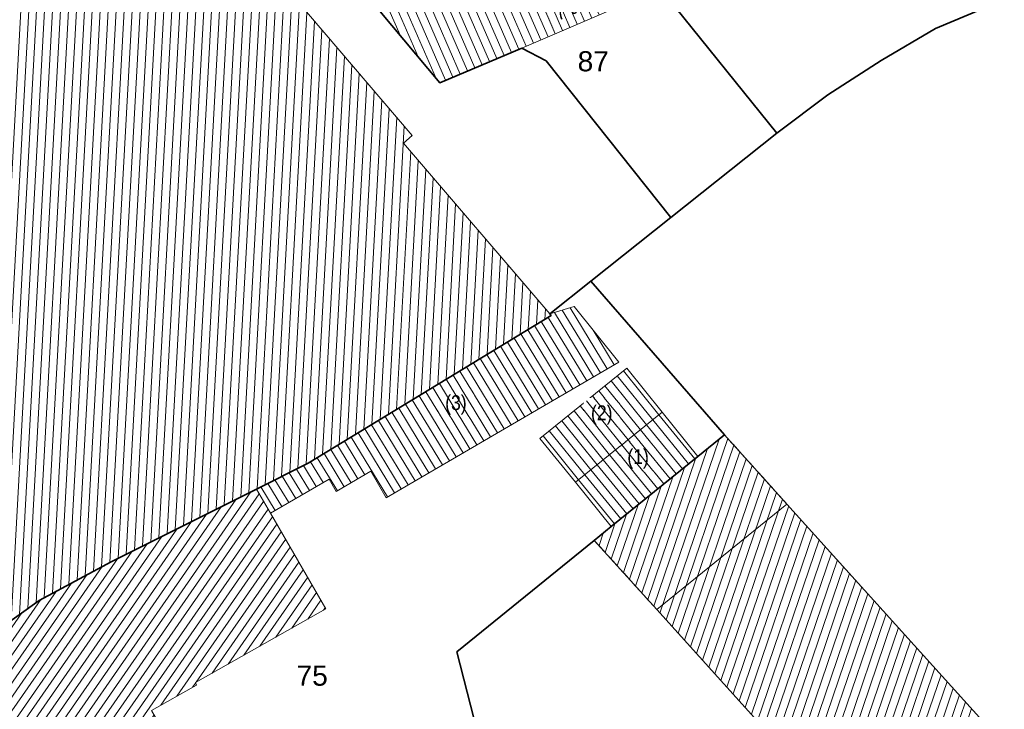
# Model space of a CAD drawing. Header units: metres. Extents: x 32365810 to 32367010, y 5620411 to 5622366.
# Tile 123 of 198: x 32366133 to 32366180, y 5622111 to 5622144. Entities that reach past the tile are written whole.
import ezdxf

# ---------------------------------------------------------------- set-up
doc = ezdxf.new("R2010")
doc.units = ezdxf.units.M
for name, pattern in [('1600.1047', [0]), ('1600.2028', [0]), ('1600.2305', [0.75, 0.5, 0, 0, -0.25]), ('1600.2505', [0]), ('1600.2507', [0])]:
    doc.linetypes.add(name, pattern=pattern)
doc.layers.get('0').update_dxf_attribs({"color": 1, "linetype": 'CONTINUOUS'})
for name, color, linetype in [('Ebene 32', 7, 'CONTINUOUS'), ('Flurstücke_Grenzpunkte', 11, 'CONTINUOUS'), ('Gebäude', 31, 'CONTINUOUS'), ('Lagebezeichnungen', 12, 'CONTINUOUS'), ('Siedlungsflächen - Bauwerke u. Einrichtungen', 51, 'CONTINUOUS')]:
    doc.layers.add(name, color=color, linetype=linetype)
doc.styles.add('Flurstücksnummer - K 10 700', font='Arial.ttf')
doc.styles.add('Hausnummern NRW', font='Arial.ttf', dxfattribs={"width": 0.85})

# ---------------------------------------------------------------- blocks, each defined once
blk = doc.blocks.new('O41')
at = {"layer": 'Gebäude', "color": 7, "linetype": '1600.2507', "lineweight": 18}
for p, q in [((32366166.713, 5622123.977), (32366165.461, 5622122.963)), ((32366169.661, 5622120.712), (32366166.713, 5622123.977)), ((32366165.461, 5622122.963), (32366161.366, 5622119.646)), ((32366163.511, 5622115.738), (32366169.661, 5622120.712)), ((32366161.366, 5622119.646), (32366160.565, 5622118.998)), ((32366160.565, 5622118.998), (32366163.511, 5622115.738))]:
    blk.add_line(p, q, dxfattribs=at)
blk = doc.blocks.new('O476')
at = {"layer": 'Gebäude', "color": 7, "linetype": '1600.2305', "lineweight": 18}
for p, q in [((32366165.461, 5622122.963), (32366166.713, 5622123.977)), ((32366166.713, 5622123.977), (32366169.661, 5622120.712))]:
    blk.add_line(p, q, dxfattribs=at)
blk = doc.blocks.new('O500')
at = {"layer": 'Gebäude', "color": 7, "linetype": '1600.2305', "lineweight": 18}
for p, q in [((32366160.565, 5622118.998), (32366161.366, 5622119.646)), ((32366163.511, 5622115.738), (32366160.565, 5622118.998))]:
    blk.add_line(p, q, dxfattribs=at)
blk = doc.blocks.new('O1014')
at = {"layer": 'Flurstücke_Grenzpunkte', "color": 7, "linetype": '1600.2028', "lineweight": 35}
for p, q in [((32366187.573, 5622147.736), (32366176.669, 5622143.155)), ((32366176.669, 5622143.155), (32366174.102, 5622141.639)), ((32366174.102, 5622141.639), (32366171.588, 5622140.028)), ((32366171.588, 5622140.028), (32366169.189, 5622138.216)), ((32366169.189, 5622138.216), (32366164.186, 5622134.236)), ((32366164.186, 5622134.236), (32366160.403, 5622131.227)), ((32366160.403, 5622131.227), (32366166.713, 5622123.977)), ((32366166.713, 5622123.977), (32366165.461, 5622122.963)), ((32366165.461, 5622122.963), (32366161.366, 5622119.646)), ((32366161.366, 5622119.646), (32366160.565, 5622118.998)), ((32366160.565, 5622118.998), (32366154.074, 5622113.742)), ((32366154.074, 5622113.742), (32366155.543, 5622108.005))]:
    blk.add_line(p, q, dxfattribs=at)
blk = doc.blocks.new('O1039')
at = {"layer": 'Flurstücke_Grenzpunkte', "color": 7, "linetype": '1600.2028', "lineweight": 35}
for p, q in [((32366187.573, 5622147.736), (32366176.669, 5622143.155)), ((32366163.815, 5622144.891), (32366169.189, 5622138.216)), ((32366176.669, 5622143.155), (32366174.102, 5622141.639)), ((32366174.102, 5622141.639), (32366171.588, 5622140.028)), ((32366171.588, 5622140.028), (32366169.189, 5622138.216))]:
    blk.add_line(p, q, dxfattribs=at)
blk = doc.blocks.new('O1226')
at = {"layer": 'Flurstücke_Grenzpunkte', "color": 7, "linetype": '1600.2028', "lineweight": 35}
for p, q in [((32366153.269, 5622140.597), (32366148.39, 5622146.438)), ((32366157.138, 5622142.232), (32366153.269, 5622140.597)), ((32366158.296, 5622141.627), (32366157.138, 5622142.232)), ((32366164.186, 5622134.236), (32366158.296, 5622141.627)), ((32366164.186, 5622134.236), (32366160.403, 5622131.227)), ((32366158.464, 5622129.684), (32366160.403, 5622131.227)), ((32366147.064, 5622122.642), (32366158.529, 5622129.608)), ((32366158.529, 5622129.608), (32366158.464, 5622129.684)), ((32366144.617, 5622121.416), (32366147.064, 5622122.642)), ((32366137.765, 5622117.986), (32366144.617, 5622121.416)), ((32366134.363, 5622116.166), (32366137.765, 5622117.986)), ((32366122.833, 5622107.919), (32366134.363, 5622116.166))]:
    blk.add_line(p, q, dxfattribs=at)
blk = doc.blocks.new('O1550')
at = {"layer": 'Flurstücke_Grenzpunkte', "color": 7, "linetype": '1600.2028', "lineweight": 35}
for p, q in [((32366148.39, 5622146.438), (32366158.777, 5622150.946)), ((32366158.777, 5622150.946), (32366161.622, 5622144.482)), ((32366153.269, 5622140.597), (32366148.39, 5622146.438)), ((32366162.255, 5622144.211), (32366163.815, 5622144.891)), ((32366163.815, 5622144.891), (32366169.189, 5622138.216)), ((32366161.622, 5622144.482), (32366162.016, 5622144.313)), ((32366162.016, 5622144.313), (32366162.255, 5622144.211)), ((32366157.138, 5622142.232), (32366153.269, 5622140.597)), ((32366158.296, 5622141.627), (32366157.138, 5622142.232)), ((32366164.186, 5622134.236), (32366158.296, 5622141.627)), ((32366169.189, 5622138.216), (32366164.186, 5622134.236))]:
    blk.add_line(p, q, dxfattribs=at)
at = {"layer": 'Flurstücke_Grenzpunkte', "color": 7, "lineweight": 18, "insert": (32366160.517, 5622141.12), "char_height": 0.95, "attachment_point": 8, "line_spacing_factor": 0.69, "style": 'Flurstücksnummer - K 10 700', "bg_fill": 2}
blk.add_mtext('87', dxfattribs=at)
blk = doc.blocks.new('O1888')
at = {"layer": 'Flurstücke_Grenzpunkte', "color": 7, "linetype": '1600.2028', "lineweight": 35}
for p, q in [((32366158.464, 5622129.684), (32366160.403, 5622131.227)), ((32366160.403, 5622131.227), (32366166.713, 5622123.977)), ((32366147.064, 5622122.642), (32366158.529, 5622129.608)), ((32366158.529, 5622129.608), (32366158.464, 5622129.684)), ((32366166.713, 5622123.977), (32366165.461, 5622122.963)), ((32366165.461, 5622122.963), (32366161.366, 5622119.646)), ((32366144.617, 5622121.416), (32366147.064, 5622122.642)), ((32366137.765, 5622117.986), (32366144.617, 5622121.416)), ((32366161.366, 5622119.646), (32366160.565, 5622118.998)), ((32366160.565, 5622118.998), (32366154.074, 5622113.742)), ((32366134.363, 5622116.166), (32366137.765, 5622117.986)), ((32366122.833, 5622107.919), (32366134.363, 5622116.166)), ((32366154.074, 5622113.742), (32366155.543, 5622108.005)), ((32366122.833, 5622107.919), (32366126.349, 5622102.108)), ((32366155.543, 5622108.005), (32366143.064, 5622105.114)), ((32366141.966, 5622104.916), (32366126.349, 5622102.108)), ((32366143.064, 5622105.114), (32366141.966, 5622104.916))]:
    blk.add_line(p, q, dxfattribs=at)
at = {"layer": 'Flurstücke_Grenzpunkte', "color": 7, "lineweight": 18, "insert": (32366147.246, 5622112.125), "char_height": 0.95, "attachment_point": 8, "line_spacing_factor": 0.69, "style": 'Flurstücksnummer - K 10 700', "bg_fill": 2}
blk.add_mtext('75', dxfattribs=at)
blk = doc.blocks.new('O2055')
at = {"layer": 'Gebäude', "color": 7, "linetype": '1600.2505', "lineweight": 18}
for p, q in [((32366163.768, 5622125.054), (32366159.672, 5622121.737)), ((32366165.461, 5622122.963), (32366163.768, 5622125.054)), ((32366161.366, 5622119.646), (32366165.461, 5622122.963)), ((32366159.672, 5622121.737), (32366161.366, 5622119.646))]:
    blk.add_line(p, q, dxfattribs=at)
at = {"layer": 'Ebene 32', "color": 7, "lineweight": 18, "insert": (32366162.634, 5622122.387), "char_height": 0.7, "attachment_point": 8, "line_spacing_factor": 0.69, "style": 'Hausnummern NRW', "bg_fill": 2}
blk.add_mtext('(1)', dxfattribs=at)
blk = doc.blocks.new('O2545')
at = {"layer": 'Gebäude', "color": 7, "linetype": '1600.2505', "lineweight": 18}
for p, q in [((32366166.713, 5622123.977), (32366165.461, 5622122.963)), ((32366169.661, 5622120.712), (32366166.713, 5622123.977)), ((32366161.366, 5622119.646), (32366165.461, 5622122.963)), ((32366182.136, 5622106.9), (32366169.661, 5622120.712)), ((32366161.366, 5622119.646), (32366160.565, 5622118.998)), ((32366160.565, 5622118.998), (32366163.511, 5622115.738)), ((32366163.511, 5622115.738), (32366173.235, 5622104.981))]:
    blk.add_line(p, q, dxfattribs=at)
blk = doc.blocks.new('O2635')
at = {"layer": 'Gebäude', "color": 7, "linetype": '1600.2505', "lineweight": 18}
for p, q in [((32366151.975, 5622138.104), (32366136.428, 5622156.273)), ((32366151.556, 5622137.746), (32366151.975, 5622138.104)), ((32366158.464, 5622129.684), (32366151.556, 5622137.746)), ((32366147.064, 5622122.642), (32366158.529, 5622129.608)), ((32366158.529, 5622129.608), (32366158.464, 5622129.684)), ((32366144.617, 5622121.416), (32366147.064, 5622122.642)), ((32366137.765, 5622117.986), (32366144.617, 5622121.416)), ((32366134.363, 5622116.166), (32366137.765, 5622117.986)), ((32366122.833, 5622107.919), (32366134.363, 5622116.166))]:
    blk.add_line(p, q, dxfattribs=at)
blk = doc.blocks.new('O2639')
at = {"layer": 'Gebäude', "color": 7, "linetype": '1600.2505', "lineweight": 18}
for p, q in [((32366162.094, 5622127.122), (32366157.998, 5622123.805)), ((32366163.768, 5622125.054), (32366162.094, 5622127.122)), ((32366163.768, 5622125.054), (32366159.672, 5622121.737)), ((32366157.998, 5622123.805), (32366159.672, 5622121.737))]:
    blk.add_line(p, q, dxfattribs=at)
at = {"layer": 'Ebene 32', "color": 7, "lineweight": 18, "insert": (32366160.917, 5622124.458), "char_height": 0.7, "attachment_point": 8, "line_spacing_factor": 0.69, "style": 'Hausnummern NRW', "bg_fill": 2}
blk.add_mtext('(2)', dxfattribs=at)
blk = doc.blocks.new('O2675')
at = {"layer": 'Gebäude', "color": 7, "linetype": '1600.2505', "lineweight": 18}
for p, q in [((32366148.39, 5622146.438), (32366158.777, 5622150.946)), ((32366158.777, 5622150.946), (32366161.622, 5622144.482)), ((32366148.39, 5622146.438), (32366153.269, 5622140.597)), ((32366161.622, 5622144.482), (32366162.016, 5622144.313)), ((32366157.138, 5622142.232), (32366162.016, 5622144.313)), ((32366153.269, 5622140.597), (32366157.138, 5622142.232))]:
    blk.add_line(p, q, dxfattribs=at)
at = {"layer": 'Lagebezeichnungen', "color": 7, "lineweight": 18, "insert": (32366159.398, 5622143.731), "char_height": 0.7, "attachment_point": 8, "rotation": 23.1007, "line_spacing_factor": 0.69, "style": 'Hausnummern NRW', "bg_fill": 2}
blk.add_mtext('7 a', dxfattribs=at)
blk = doc.blocks.new('O2832')
at = {"layer": 'Gebäude', "color": 7, "linetype": '1600.2505', "lineweight": 18}
for p, q in [((32366159.608, 5622130.035), (32366158.464, 5622129.684)), ((32366161.72, 5622127.403), (32366159.608, 5622130.035)), ((32366147.064, 5622122.642), (32366158.529, 5622129.608)), ((32366158.529, 5622129.608), (32366158.464, 5622129.684)), ((32366150.739, 5622121.01), (32366161.72, 5622127.403)), ((32366144.617, 5622121.416), (32366147.064, 5622122.642)), ((32366148.38, 5622121.31), (32366150.012, 5622122.259)), ((32366150.012, 5622122.259), (32366150.739, 5622121.01)), ((32366145.278, 5622120.276), (32366148.045, 5622121.885)), ((32366148.045, 5622121.885), (32366148.38, 5622121.31)), ((32366144.617, 5622121.416), (32366145.278, 5622120.276))]:
    blk.add_line(p, q, dxfattribs=at)
at = {"layer": 'Ebene 32', "color": 7, "lineweight": 18, "insert": (32366154.033, 5622124.937), "char_height": 0.7, "attachment_point": 8, "line_spacing_factor": 0.69, "style": 'Hausnummern NRW', "bg_fill": 2}
blk.add_mtext('(3)', dxfattribs=at)
blk = doc.blocks.new('O2835')
at = {"layer": 'Gebäude', "color": 7, "linetype": '1600.2505', "lineweight": 18}
for p, q in [((32366137.765, 5622117.986), (32366144.617, 5622121.416)), ((32366144.617, 5622121.416), (32366145.278, 5622120.276)), ((32366147.898, 5622115.769), (32366145.278, 5622120.276)), ((32366134.363, 5622116.166), (32366137.765, 5622117.986)), ((32366122.833, 5622107.919), (32366134.363, 5622116.166)), ((32366141.732, 5622112.288), (32366147.898, 5622115.769)), ((32366141.781, 5622112.168), (32366141.732, 5622112.288)), ((32366139.667, 5622110.973), (32366141.781, 5622112.168)), ((32366143.064, 5622105.114), (32366139.667, 5622110.973)), ((32366122.833, 5622107.919), (32366126.349, 5622102.108)), ((32366126.349, 5622102.108), (32366141.966, 5622104.916)), ((32366143.064, 5622105.114), (32366141.966, 5622104.916))]:
    blk.add_line(p, q, dxfattribs=at)
at = {"layer": 'Lagebezeichnungen', "color": 7, "lineweight": 18, "insert": (32366125.204, 5622104.895), "char_height": 0.7, "attachment_point": 8, "rotation": 301.16, "line_spacing_factor": 0.69, "style": 'Hausnummern NRW', "bg_fill": 2}
blk.add_mtext('6', dxfattribs=at)
blk = doc.blocks.new('*X1045')
at = {"color": 253, "linetype": '1600.1047', "lineweight": 18, "true_color": 0xb2b2b2}
for p, q in [((32366165.307482, 5622122.838649), (32366163.614265, 5622124.929503)), ((32366164.724688, 5622122.366578), (32366163.031414, 5622124.457502)), ((32366165.016085, 5622122.602613), (32366163.32284, 5622124.693503)), ((32366164.141893, 5622121.894507), (32366162.448563, 5622123.985501)), ((32366164.43329, 5622122.130543), (32366162.739989, 5622124.221502)), ((32366163.559099, 5622121.422437), (32366161.865713, 5622123.5135)), ((32366163.850496, 5622121.658472), (32366162.157138, 5622123.749501)), ((32366162.976304, 5622120.950366), (32366161.282862, 5622123.041499)), ((32366163.267702, 5622121.186401), (32366161.574287, 5622123.2775)), ((32366162.39351, 5622120.478296), (32366160.700011, 5622122.569498)), ((32366162.684907, 5622120.714331), (32366160.991436, 5622122.805499)), ((32366161.810715, 5622120.006225), (32366160.11716, 5622122.097497)), ((32366162.102113, 5622120.24226), (32366160.408586, 5622122.333498)), ((32366161.519318, 5622119.77019), (32366159.825735, 5622121.861497))]:
    blk.add_line(p, q, dxfattribs=at)
blk = doc.blocks.new('*X1198')
at = {"color": 253, "linetype": '1600.1047', "lineweight": 18, "true_color": 0xb2b2b2}
for p, q in [((32366163.665408, 5622115.567189), (32366166.460482, 5622123.772484)), ((32366163.953142, 5622115.248889), (32366166.867878, 5622123.805468)), ((32366164.240875, 5622114.930589), (32366167.155519, 5622123.486897)), ((32366163.377686, 5622115.885523), (32366165.913384, 5622123.329388)), ((32366164.528608, 5622114.612289), (32366167.44316, 5622123.168326)), ((32366163.089978, 5622116.203897), (32366165.366282, 5622122.886277)), ((32366164.816342, 5622114.293989), (32366167.730801, 5622122.849755)), ((32366165.104075, 5622113.975689), (32366168.018442, 5622122.531183)), ((32366162.80227, 5622116.522271), (32366164.819156, 5622122.443099)), ((32366165.391809, 5622113.657389), (32366168.306083, 5622122.212612)), ((32366162.514561, 5622116.840644), (32366164.272031, 5622121.99992)), ((32366165.679542, 5622113.339089), (32366168.593724, 5622121.894041)), ((32366165.967276, 5622113.020789), (32366168.881365, 5622121.57547)), ((32366161.939145, 5622117.477392), (32366163.17778, 5622121.113564)), ((32366162.226853, 5622117.159018), (32366163.724905, 5622121.556742)), ((32366166.255009, 5622112.702489), (32366169.169006, 5622121.256898)), ((32366161.651436, 5622117.795766), (32366162.630654, 5622120.670385)), ((32366166.542743, 5622112.384189), (32366169.456647, 5622120.938327)), ((32366161.363728, 5622118.114139), (32366162.083529, 5622120.227207)), ((32366166.830476, 5622112.065889), (32366169.744295, 5622120.619777)), ((32366167.11821, 5622111.747589), (32366170.031962, 5622120.301281)), ((32366161.07602, 5622118.432513), (32366161.536403, 5622119.784029)), ((32366167.405943, 5622111.429289), (32366170.319628, 5622119.982784)), ((32366160.788311, 5622118.750887), (32366160.989459, 5622119.341383)), ((32366167.693677, 5622111.110989), (32366170.607295, 5622119.664287)), ((32366167.98141, 5622110.792689), (32366170.894961, 5622119.34579)), ((32366168.269144, 5622110.474389), (32366171.182627, 5622119.027293)), ((32366168.556877, 5622110.156089), (32366171.470294, 5622118.708796)), ((32366168.844611, 5622109.837789), (32366171.75796, 5622118.390299)), ((32366169.132344, 5622109.519489), (32366172.045627, 5622118.071802)), ((32366169.420077, 5622109.201189), (32366172.333293, 5622117.753306)), ((32366169.707811, 5622108.882889), (32366172.62096, 5622117.434809)), ((32366169.995544, 5622108.564589), (32366172.908626, 5622117.116312)), ((32366170.283278, 5622108.246289), (32366173.196292, 5622116.797815)), ((32366170.571011, 5622107.927989), (32366173.483959, 5622116.479318)), ((32366170.858745, 5622107.60969), (32366173.771625, 5622116.160821)), ((32366171.146478, 5622107.29139), (32366174.059292, 5622115.842324)), ((32366171.434212, 5622106.97309), (32366174.346958, 5622115.523828)), ((32366171.721945, 5622106.65479), (32366174.634624, 5622115.205331)), ((32366172.009679, 5622106.33649), (32366174.922291, 5622114.886834)), ((32366172.297412, 5622106.01819), (32366175.209957, 5622114.568337)), ((32366172.585146, 5622105.69989), (32366175.497624, 5622114.24984)), ((32366172.872879, 5622105.38159), (32366175.78529, 5622113.931343)), ((32366165.084339, 5622080.19138), (32366176.360623, 5622113.29435)), ((32366173.160613, 5622105.06329), (32366176.072956, 5622113.612846)), ((32366165.614707, 5622080.585363), (32366176.648289, 5622112.975853)), ((32366166.145074, 5622080.979346), (32366176.935956, 5622112.657356)), ((32366166.675442, 5622081.373329), (32366177.223622, 5622112.338859)), ((32366167.205809, 5622081.767312), (32366177.511288, 5622112.020362)), ((32366167.736176, 5622082.161295), (32366177.798955, 5622111.701865)), ((32366168.266544, 5622082.555278), (32366178.086621, 5622111.383368)), ((32366168.796911, 5622082.949261), (32366178.374288, 5622111.064871))]:
    blk.add_line(p, q, dxfattribs=at)
blk = doc.blocks.new('*X1224')
at = {"color": 253, "linetype": '1600.1047', "lineweight": 18, "true_color": 0xb2b2b2}
for p, q in [((32366133.819293, 5622115.777106), (32366136.026162, 5622156.095752)), ((32366134.210157, 5622116.056677), (32366136.411015, 5622156.265508)), ((32366132.646702, 5622114.938393), (32366134.871603, 5622155.586484)), ((32366133.037566, 5622115.217964), (32366135.256456, 5622155.75624)), ((32366133.428429, 5622115.497535), (32366135.641309, 5622155.925996)), ((32366134.598601, 5622116.292042), (32366136.765404, 5622155.878693)), ((32366131.864974, 5622114.379251), (32366134.101897, 5622155.246972)), ((32366132.255838, 5622114.658822), (32366134.48675, 5622155.416728)), ((32366134.985492, 5622116.49902), (32366137.118386, 5622155.46618)), ((32366135.372382, 5622116.705999), (32366137.471368, 5622155.053668)), ((32366135.759273, 5622116.912977), (32366137.824351, 5622154.641155)), ((32366136.146163, 5622117.119956), (32366138.177333, 5622154.228642)), ((32366136.533053, 5622117.326934), (32366138.530315, 5622153.81613)), ((32366136.919944, 5622117.533912), (32366138.883297, 5622153.403617)), ((32366137.306834, 5622117.740891), (32366139.236279, 5622152.991105)), ((32366137.693725, 5622117.947869), (32366139.589261, 5622152.578592)), ((32366138.080004, 5622118.143686), (32366139.942244, 5622152.16608)), ((32366138.466146, 5622118.336982), (32366140.295226, 5622151.753567)), ((32366138.852287, 5622118.530278), (32366140.648208, 5622151.341054)), ((32366139.238429, 5622118.723575), (32366141.00119, 5622150.928542)), ((32366139.62457, 5622118.916871), (32366141.354172, 5622150.516029)), ((32366140.010712, 5622119.110167), (32366141.707154, 5622150.103517)), ((32366140.396853, 5622119.303463), (32366142.060137, 5622149.691004)), ((32366140.782995, 5622119.496759), (32366142.413119, 5622149.278492)), ((32366141.169137, 5622119.690055), (32366142.766101, 5622148.865979)), ((32366141.555278, 5622119.883352), (32366143.119083, 5622148.453466)), ((32366141.94142, 5622120.076648), (32366143.472065, 5622148.040954)), ((32366142.327561, 5622120.269944), (32366143.825047, 5622147.628441)), ((32366142.713703, 5622120.46324), (32366144.17803, 5622147.215929)), ((32366143.099844, 5622120.656536), (32366144.531012, 5622146.803416)), ((32366143.485986, 5622120.849833), (32366144.883994, 5622146.390903)), ((32366143.872127, 5622121.043129), (32366145.236976, 5622145.978391)), ((32366144.258269, 5622121.236425), (32366145.589958, 5622145.565878)), ((32366144.644411, 5622121.429733), (32366145.94294, 5622145.153366)), ((32366145.030562, 5622121.623204), (32366146.295923, 5622144.740853)), ((32366145.416713, 5622121.816674), (32366146.648905, 5622144.328341)), ((32366145.802864, 5622122.010144), (32366147.001887, 5622143.915828)), ((32366146.189015, 5622122.203614), (32366147.354869, 5622143.503315)), ((32366146.575166, 5622122.397084), (32366147.707851, 5622143.090803)), ((32366146.961317, 5622122.590554), (32366148.060833, 5622142.67829)), ((32366147.349179, 5622122.815271), (32366148.413816, 5622142.265778)), ((32366147.73766, 5622123.051308), (32366148.766798, 5622141.853265)), ((32366148.126141, 5622123.287344), (32366149.11978, 5622141.440753)), ((32366148.514621, 5622123.523381), (32366149.472762, 5622141.02824)), ((32366148.903102, 5622123.759417), (32366149.825744, 5622140.615727)), ((32366149.291583, 5622123.995454), (32366150.178726, 5622140.203215)), ((32366149.680064, 5622124.23149), (32366150.531709, 5622139.790702)), ((32366150.068545, 5622124.467527), (32366150.884691, 5622139.37819)), ((32366150.457026, 5622124.703563), (32366151.237673, 5622138.965677)), ((32366150.845507, 5622124.9396), (32366151.590655, 5622138.553165)), ((32366151.939994, 5622138.07409), (32366151.943637, 5622138.140652)), ((32366151.233988, 5622125.175636), (32366151.900058, 5622137.344467)), ((32366151.622469, 5622125.411673), (32366152.253069, 5622136.932484)), ((32366152.01095, 5622125.647709), (32366152.60608, 5622136.520501)), ((32366152.399431, 5622125.883746), (32366152.959091, 5622136.108519)), ((32366152.787912, 5622126.119782), (32366153.312102, 5622135.696536)), ((32366153.176393, 5622126.355818), (32366153.665113, 5622135.284553)), ((32366153.564874, 5622126.591855), (32366154.018125, 5622134.872571)), ((32366153.953355, 5622126.827891), (32366154.371136, 5622134.460588)), ((32366154.341836, 5622127.063928), (32366154.724147, 5622134.048606)), ((32366154.730317, 5622127.299964), (32366155.077158, 5622133.636623)), ((32366155.118798, 5622127.536001), (32366155.430169, 5622133.22464)), ((32366155.507279, 5622127.772037), (32366155.78318, 5622132.812658)), ((32366155.89576, 5622128.008074), (32366156.136192, 5622132.400675)), ((32366156.28424, 5622128.24411), (32366156.489203, 5622131.988692)), ((32366156.672721, 5622128.480147), (32366156.842214, 5622131.57671)), ((32366157.061202, 5622128.716183), (32366157.195225, 5622131.164727)), ((32366157.449683, 5622128.95222), (32366157.548236, 5622130.752744)), ((32366157.838164, 5622129.188256), (32366157.901247, 5622130.340762)), ((32366158.226645, 5622129.424293), (32366158.254259, 5622129.928779))]:
    blk.add_line(p, q, dxfattribs=at)
blk = doc.blocks.new('*X1225')
at = {"color": 253, "linetype": '1600.1047', "lineweight": 18, "true_color": 0xb2b2b2}
for p, q in [((32366163.323054, 5622124.693676), (32366161.648626, 5622126.761329)), ((32366163.614479, 5622124.929677), (32366161.940051, 5622126.99733)), ((32366162.740203, 5622124.221675), (32366161.065775, 5622126.289328)), ((32366163.031628, 5622124.457676), (32366161.3572, 5622126.525329)), ((32366162.157352, 5622123.749674), (32366160.482924, 5622125.817327)), ((32366162.448777, 5622123.985675), (32366160.774349, 5622126.053328)), ((32366161.574501, 5622123.277673), (32366159.900073, 5622125.345326)), ((32366161.865927, 5622123.513674), (32366160.191499, 5622125.581327)), ((32366160.99165, 5622122.805672), (32366159.317222, 5622124.873325)), ((32366161.283076, 5622123.041673), (32366159.608648, 5622125.109326)), ((32366160.4088, 5622122.333671), (32366158.734372, 5622124.401324)), ((32366160.700225, 5622122.569672), (32366159.025797, 5622124.637325)), ((32366159.825949, 5622121.86167), (32366158.151521, 5622123.929323)), ((32366160.117374, 5622122.097671), (32366158.442946, 5622124.165324))]:
    blk.add_line(p, q, dxfattribs=at)
blk = doc.blocks.new('*X1237')
at = {"color": 253, "linetype": '1600.1047', "lineweight": 18, "true_color": 0xb2b2b2}
for p, q in [((32366160.4507, 5622143.645229), (32366157.519053, 5622150.400046)), ((32366160.795631, 5622143.792379), (32366157.863052, 5622150.549343)), ((32366161.140562, 5622143.93953), (32366158.207051, 5622150.69864)), ((32366161.485493, 5622144.086681), (32366158.55105, 5622150.847937)), ((32366159.415908, 5622143.203777), (32366156.487056, 5622149.952155)), ((32366159.760839, 5622143.350927), (32366156.831055, 5622150.101452)), ((32366160.10577, 5622143.498078), (32366157.175054, 5622150.250749)), ((32366158.381116, 5622142.762325), (32366155.455058, 5622149.504264)), ((32366158.726047, 5622142.909476), (32366155.799057, 5622149.653561)), ((32366159.070978, 5622143.056626), (32366156.143056, 5622149.802858)), ((32366157.346324, 5622142.320873), (32366154.423061, 5622149.056373)), ((32366157.691255, 5622142.468024), (32366154.76706, 5622149.20567)), ((32366158.036186, 5622142.615174), (32366155.111059, 5622149.354967)), ((32366156.310314, 5622141.882228), (32366153.391063, 5622148.608482)), ((32366156.655753, 5622142.028207), (32366153.735063, 5622148.757779)), ((32366157.001192, 5622142.174186), (32366154.079062, 5622148.907076)), ((32366155.273997, 5622141.444291), (32366152.359066, 5622148.160591)), ((32366155.619436, 5622141.59027), (32366152.703065, 5622148.309888)), ((32366155.964875, 5622141.736249), (32366153.047064, 5622148.459185)), ((32366154.237679, 5622141.006354), (32366151.327069, 5622147.7127)), ((32366154.583118, 5622141.152333), (32366151.671068, 5622147.861997)), ((32366154.928557, 5622141.298312), (32366152.015067, 5622148.011294)), ((32366153.102387, 5622140.796464), (32366150.295071, 5622147.264809)), ((32366153.546801, 5622140.714396), (32366150.63907, 5622147.414106)), ((32366153.89224, 5622140.860375), (32366150.98307, 5622147.563403)), ((32366149.69872, 5622144.871238), (32366148.919075, 5622146.667621)), ((32366150.549637, 5622143.852544), (32366149.263074, 5622146.816918)), ((32366151.400554, 5622142.833851), (32366149.607073, 5622146.966215)), ((32366152.25147, 5622141.815157), (32366149.951072, 5622147.115512)), ((32366148.847803, 5622145.889931), (32366148.575076, 5622146.518324)), ((32366161.830423, 5622144.233831), (32366161.745754, 5622144.428918))]:
    blk.add_line(p, q, dxfattribs=at)
blk = doc.blocks.new('*X1284')
at = {"color": 253, "linetype": '1600.1047', "lineweight": 18, "true_color": 0xb2b2b2}
for p, q in [((32366161.17875, 5622127.087891), (32366159.422658, 5622129.978134)), ((32366160.206343, 5622126.521768), (32366158.38451, 5622129.520209)), ((32366160.530479, 5622126.710476), (32366158.682965, 5622129.751183)), ((32366160.854614, 5622126.899183), (32366159.052812, 5622129.864658)), ((32366159.558072, 5622126.144352), (32366157.743546, 5622129.130767)), ((32366159.882207, 5622126.33306), (32366158.064028, 5622129.325488)), ((32366158.585665, 5622125.578229), (32366156.7821, 5622128.546604)), ((32366158.9098, 5622125.766937), (32366157.102582, 5622128.741325)), ((32366159.233936, 5622125.955645), (32366157.423064, 5622128.936046)), ((32366161.502886, 5622127.276599), (32366160.509526, 5622128.911507)), ((32366157.937393, 5622125.200814), (32366156.141136, 5622128.157162)), ((32366158.261529, 5622125.389522), (32366156.461618, 5622128.351883)), ((32366157.289122, 5622124.823399), (32366155.500172, 5622127.76772)), ((32366157.613258, 5622125.012106), (32366155.820654, 5622127.962441)), ((32366156.316715, 5622124.257275), (32366154.538726, 5622127.183556)), ((32366156.640851, 5622124.445983), (32366154.859208, 5622127.378277)), ((32366156.964986, 5622124.634691), (32366155.17969, 5622127.572998)), ((32366155.668444, 5622123.87986), (32366153.897762, 5622126.794114)), ((32366155.992579, 5622124.068568), (32366154.218244, 5622126.988835)), ((32366155.020172, 5622123.502445), (32366153.256798, 5622126.404672)), ((32366155.344308, 5622123.691152), (32366153.57728, 5622126.599393)), ((32366154.047765, 5622122.936321), (32366152.295352, 5622125.820509)), ((32366154.371901, 5622123.125029), (32366152.615834, 5622126.01523)), ((32366154.696037, 5622123.313737), (32366152.936316, 5622126.209951)), ((32366153.399494, 5622122.558906), (32366151.654388, 5622125.431066)), ((32366153.72363, 5622122.747614), (32366151.97487, 5622125.625787)), ((32366152.427087, 5622121.992783), (32366150.692943, 5622124.846903)), ((32366152.751223, 5622122.181491), (32366151.013424, 5622125.041624)), ((32366153.075358, 5622122.370198), (32366151.333906, 5622125.236345)), ((32366151.778816, 5622121.615368), (32366150.051979, 5622124.457461)), ((32366152.102951, 5622121.804075), (32366150.372461, 5622124.652182)), ((32366151.130544, 5622121.237952), (32366149.411015, 5622124.068019)), ((32366151.45468, 5622121.42666), (32366149.731497, 5622124.26274)), ((32366149.407397, 5622121.907426), (32366148.449569, 5622123.483855)), ((32366149.731633, 5622122.095968), (32366148.770051, 5622123.678576)), ((32366150.806409, 5622121.049244), (32366149.090533, 5622123.873298)), ((32366148.758924, 5622121.530342), (32366147.808605, 5622123.094413)), ((32366149.08316, 5622121.718884), (32366148.129087, 5622123.289134)), ((32366147.440599, 5622121.533543), (32366146.836395, 5622122.527965)), ((32366147.764836, 5622121.722085), (32366147.167641, 5622122.704971)), ((32366148.434687, 5622121.3418), (32366147.488123, 5622122.899692)), ((32366146.792127, 5622121.156459), (32366146.163615, 5622122.190888)), ((32366147.116363, 5622121.345001), (32366146.500005, 5622122.359426)), ((32366145.819418, 5622120.590833), (32366145.154444, 5622121.685271)), ((32366146.143654, 5622120.779375), (32366145.490835, 5622121.85381)), ((32366146.467891, 5622120.967917), (32366145.827225, 5622122.022349)), ((32366145.495182, 5622120.40229), (32366144.818054, 5622121.516732))]:
    blk.add_line(p, q, dxfattribs=at)
blk = doc.blocks.new('*X1285')
at = {"color": 253, "linetype": '1600.1047', "lineweight": 18, "true_color": 0xb2b2b2}
for p, q in [((32366131.693591, 5622103.068979), (32366144.358303, 5622121.2865)), ((32366132.21555, 5622103.162829), (32366144.747991, 5622121.190086)), ((32366131.171632, 5622102.975129), (32366143.657817, 5622120.935849)), ((32366132.737509, 5622103.25668), (32366144.955685, 5622120.831883)), ((32366130.127714, 5622102.787428), (32366142.256845, 5622120.234545)), ((32366130.649673, 5622102.881278), (32366142.957331, 5622120.585197)), ((32366133.259468, 5622103.35053), (32366145.16338, 5622120.473681)), ((32366129.605755, 5622102.693578), (32366141.55636, 5622119.883893)), ((32366133.781426, 5622103.44438), (32366145.371205, 5622120.115666)), ((32366134.303385, 5622103.538231), (32366145.579191, 5622119.757883)), ((32366129.083796, 5622102.599727), (32366140.855874, 5622119.533241)), ((32366140.098133, 5622111.216711), (32366145.787177, 5622119.4001)), ((32366128.039879, 5622102.412027), (32366139.454903, 5622118.831938)), ((32366128.561838, 5622102.505877), (32366140.155388, 5622119.18259)), ((32366140.85052, 5622111.642019), (32366145.995162, 5622119.042316)), ((32366127.51792, 5622102.318177), (32366138.754417, 5622118.481286)), ((32366141.772025, 5622112.310596), (32366146.203148, 5622118.684533)), ((32366142.523782, 5622112.734999), (32366146.411134, 5622118.32675)), ((32366126.995961, 5622102.224326), (32366138.053931, 5622118.130634)), ((32366143.275539, 5622113.159401), (32366146.61912, 5622117.968966)), ((32366126.474002, 5622102.130476), (32366137.337777, 5622117.757445)), ((32366144.027296, 5622113.583803), (32366146.827106, 5622117.611183)), ((32366125.974843, 5622102.726381), (32366135.88347, 5622116.97942)), ((32366126.18737, 5622102.375131), (32366136.610623, 5622117.368432)), ((32366144.779052, 5622114.008206), (32366147.035092, 5622117.2534)), ((32366125.762315, 5622103.077632), (32366135.156316, 5622116.590408)), ((32366145.530809, 5622114.432608), (32366147.243078, 5622116.895616)), ((32366146.282566, 5622114.857011), (32366147.451063, 5622116.537833)), ((32366125.549788, 5622103.428882), (32366134.429162, 5622116.201396)), ((32366147.034322, 5622115.281413), (32366147.659049, 5622116.18005)), ((32366125.33726, 5622103.780133), (32366133.537228, 5622115.575354)), ((32366147.786079, 5622115.705815), (32366147.867035, 5622115.822266)), ((32366125.124733, 5622104.131384), (32366132.628799, 5622114.925587)), ((32366124.912205, 5622104.482634), (32366131.72037, 5622114.275821)), ((32366124.699678, 5622104.833885), (32366130.811941, 5622113.626054)), ((32366124.487151, 5622105.185135), (32366129.903513, 5622112.976287)), ((32366124.274623, 5622105.536386), (32366128.995084, 5622112.32652)), ((32366141.602906, 5622112.067327), (32366141.740998, 5622112.265965)), ((32366124.062096, 5622105.887636), (32366128.086655, 5622111.676753)), ((32366123.849568, 5622106.238887), (32366127.178226, 5622111.026986)), ((32366134.825344, 5622103.632081), (32366139.78601, 5622110.767737)), ((32366135.347303, 5622103.725931), (32366139.993698, 5622110.409526)), ((32366123.637041, 5622106.590137), (32366126.269798, 5622110.377219)), ((32366135.869262, 5622103.819782), (32366140.201386, 5622110.051314)), ((32366123.424513, 5622106.941388), (32366125.361369, 5622109.727453)), ((32366136.391221, 5622103.913632), (32366140.409074, 5622109.693102)), ((32366123.211986, 5622107.292638), (32366124.45294, 5622109.077686)), ((32366136.91318, 5622104.007482), (32366140.616762, 5622109.334891)), ((32366137.435139, 5622104.101333), (32366140.82445, 5622108.976679)), ((32366137.957098, 5622104.195183), (32366141.032139, 5622108.618468)), ((32366122.999459, 5622107.643889), (32366123.544511, 5622108.427919)), ((32366138.479056, 5622104.289033), (32366141.239827, 5622108.260256)), ((32366139.001015, 5622104.382884), (32366141.447515, 5622107.902044)), ((32366139.522974, 5622104.476734), (32366141.655203, 5622107.543833)), ((32366140.044933, 5622104.570584), (32366141.862891, 5622107.185621)), ((32366140.566892, 5622104.664435), (32366142.070579, 5622106.82741)), ((32366141.088851, 5622104.758285), (32366142.278267, 5622106.469198)), ((32366141.61081, 5622104.852135), (32366142.485955, 5622106.110986)), ((32366142.132838, 5622104.946086), (32366142.693644, 5622105.752775)), ((32366142.655014, 5622105.040248), (32366142.901332, 5622105.394563))]:
    blk.add_line(p, q, dxfattribs=at)

msp = doc.modelspace()

# ---------------------------------------------------------------- block references
at = {"layer": 'Gebäude', "color": 7, "true_color": 0xffffff}
for name in ['O41', 'O476', 'O500']:
    msp.add_blockref(name, (0, 0), dxfattribs=at)

# ---------------------------------------------------------------- next in the draw order: block references
at = {"layer": 'Flurstücke_Grenzpunkte', "color": 7, "true_color": 0xffffff}
msp.add_blockref('O1014', (0, 0), dxfattribs=at)

# ---------------------------------------------------------------- next in the draw order: block references
msp.add_blockref('O1039', (0, 0), dxfattribs=at)

# ---------------------------------------------------------------- next in the draw order: block references
msp.add_blockref('O1226', (0, 0), dxfattribs=at)

# ---------------------------------------------------------------- next in the draw order: block references
for name in ['O1550', 'O1888']:
    msp.add_blockref(name, (0, 0), dxfattribs=at)

# ---------------------------------------------------------------- next in the draw order: block references
at = {"layer": 'Gebäude', "color": 7, "true_color": 0xffffff}
msp.add_blockref('O2055', (0, 0), dxfattribs=at)

# ---------------------------------------------------------------- next in the draw order: block references
msp.add_blockref('O2545', (0, 0), dxfattribs=at)

# ---------------------------------------------------------------- next in the draw order: block references
msp.add_blockref('O2635', (0, 0), dxfattribs=at)

# ---------------------------------------------------------------- next in the draw order: block references
for name in ['O2675', 'O2639']:
    msp.add_blockref(name, (0, 0), dxfattribs=at)

# ---------------------------------------------------------------- next in the draw order: block references
for name in ['*X1237', 'O2832']:
    msp.add_blockref(name, (0, 0), dxfattribs=at)

# ---------------------------------------------------------------- next in the draw order: block references
for name in ['*X1225', '*X1045', 'O2835']:
    msp.add_blockref(name, (0, 0), dxfattribs=at)

# ---------------------------------------------------------------- next in the draw order: block references
for name in ['*X1224', '*X1284', '*X1285']:
    msp.add_blockref(name, (0, 0), dxfattribs=at)
at = {"layer": 'Siedlungsflächen - Bauwerke u. Einrichtungen', "color": 7, "true_color": 0xffffff}
msp.add_blockref('*X1198', (0, 0), dxfattribs=at)

doc.saveas('drawing.dxf')
